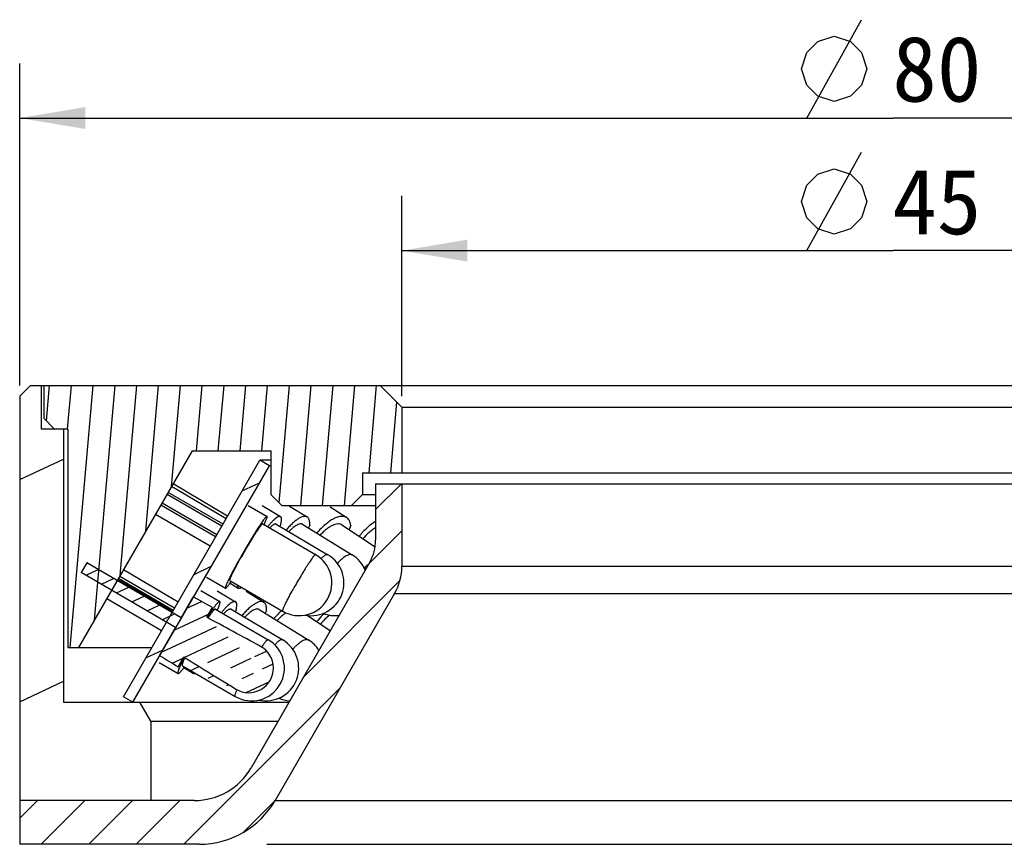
# Model space of a CAD drawing. Header units: millimetres. Extents: x 96 to 203, y 19 to 240.
# Tile 3 of 4: x 99 to 144, y 202 to 240. Entities that reach past the tile are written whole.
import ezdxf
from ezdxf.enums import TextEntityAlignment as Align

# ---------------------------------------------------------------- set-up
doc = ezdxf.new("R2010")
doc.units = ezdxf.units.MM
doc.header["$LTSCALE"] = 23.1
doc.layers.get('0').update_dxf_attribs({"linetype": 'CONTINUOUS'})
doc.layers.add('00_COMPONENTS', color=7, linetype='CONTINUOUS')
doc.layers.add('51__DRAFT_DIMS', color=7, linetype='CONTINUOUS')
doc.styles.get("Standard").update_dxf_attribs({"font": 'simfang.ttf'})
doc.dimstyles.new('DIMSTYLE_2', dxfattribs={"dimtxt": 3, "dimasz": 3, "dimexe": 2.5, "dimexo": 0.5, "dimgap": 0.75, "dimtad": 1, "dimdsep": 46, "dimtxsty": 'STANDARD', "dimblk": '_FILLED', "dimblk1": '_FILLED', "dimblk2": '_FILLED', "dimcen": 0.09, "dimclrt": 3, "dimazin": 2, "dimtp": 0.3, "dimtm": 0.3, "dimtfac": 1, "dimtofl": 0, "dimtmove": 0, "dimatfit": 3, "dimldrblk": '_FILLED', "dimfxl": 1, "dimtolj": 1, "dimarcsym": 0})

# ---------------------------------------------------------------- blocks, each defined once
blk = doc.blocks.new('_FILLED')
at = {"color": 0, "linetype": 'ByBlock'}
blk.add_solid([(0, 0), (-1, 0.167), (-1, -0.167)], dxfattribs=at)
blk = doc.blocks.new('*D2')
at = {"layer": '51__DRAFT_DIMS', "color": 4}
for p, q in [((99.026, 223.27), (99.026, 238.003)), ((179.026, 223.27), (179.026, 238.003)), ((99.026, 235.503), (139.026, 235.503)), ((179.026, 235.503), (139.026, 235.503))]:
    blk.add_line(p, q, dxfattribs=at)
at = {"layer": '51__DRAFT_DIMS', "color": 4, "xscale": 3, "yscale": 3, "zscale": 3, "rotation": 180}
blk.add_blockref('_FILLED', (99.026, 235.503), dxfattribs=at)
at = {"layer": '51__DRAFT_DIMS', "color": 4, "xscale": 3, "yscale": 3, "zscale": 3}
blk.add_blockref('_FILLED', (179.026, 235.503), dxfattribs=at)
at = {"layer": '51__DRAFT_DIMS', "color": 3}
blk.add_text('80', height=3, dxfattribs=at).set_placement((141.026, 236.253), align=Align.CENTER)
blk = doc.blocks.new('*D3')
at = {"layer": '51__DRAFT_DIMS', "color": 4}
for p, q in [((116.526, 222.77), (116.526, 231.936)), ((161.526, 222.77), (161.526, 231.936)), ((116.526, 229.436), (139.026, 229.436)), ((161.526, 229.436), (139.026, 229.436))]:
    blk.add_line(p, q, dxfattribs=at)
at = {"layer": '51__DRAFT_DIMS', "color": 4, "xscale": 3, "yscale": 3, "zscale": 3, "rotation": 180}
blk.add_blockref('_FILLED', (116.526, 229.436), dxfattribs=at)
at = {"layer": '51__DRAFT_DIMS', "color": 4, "xscale": 3, "yscale": 3, "zscale": 3}
blk.add_blockref('_FILLED', (161.526, 229.436), dxfattribs=at)
at = {"layer": '51__DRAFT_DIMS', "color": 3}
blk.add_text('45', height=3, dxfattribs=at).set_placement((141.026, 230.186), align=Align.CENTER)

msp = doc.modelspace()

# ---------------------------------------------------------------- hatches: boundary and pattern name
h = msp.add_hatch()
h.set_pattern_fill('DEFAULT__5', color=4, scale=9.211155, angle=205, style=0, pattern_type=0)
h.set_pattern_definition([(205, (0, 0), (3.8928, -8.34814), [])])
edge = h.paths.add_edge_path()
edge.add_line((177.0264, 208.77), (173.5264, 208.77))
edge.add_line((177.0264, 221.27), (177.0264, 208.77))
edge.add_line((178.0264, 221.27), (177.0264, 221.27))
edge.add_line((178.0264, 221.27), (178.0264, 223.27))
edge.add_line((178.5264, 223.27), (178.0264, 223.27))
edge.add_line((178.5264, 223.27), (179.0264, 222.77))
edge.add_line((179.0264, 222.77), (179.0264, 204.27))
edge.add_line((179.0264, 204.27), (173.0264, 204.27))
edge.add_line((173.0264, 207.904), (173.0264, 204.27))
edge.add_line((173.0264, 207.904), (173.5264, 208.77))
edge = h.paths.add_edge_path()
edge.add_line((104.5264, 208.77), (101.0264, 208.77))
edge.add_line((105.0264, 207.904), (104.5264, 208.77))
edge.add_line((105.0264, 207.904), (105.0264, 204.27))
edge.add_line((105.0264, 204.27), (99.0264, 204.27))
edge.add_line((99.0264, 222.77), (99.0264, 204.27))
edge.add_line((99.5264, 223.27), (99.0264, 222.77))
edge.add_line((100.0264, 223.27), (99.5264, 223.27))
edge.add_line((100.0264, 221.27), (100.0264, 223.27))
edge.add_line((101.0264, 221.27), (100.0264, 221.27))
edge.add_line((101.0264, 221.27), (101.0264, 208.77))
h = msp.add_hatch()
h.set_pattern_fill('A', color=4, scale=0.994515, angle=85, style=0, pattern_type=0)
h.set_pattern_definition([(85, (0, 0), (-0.9907307, 0.0866777), [])])
edge = h.paths.add_edge_path()
edge.add_line((115.5264, 223.27), (100.1264, 223.27))
edge.add_line((116.5264, 222.27), (115.5264, 223.27))
edge.add_line((116.5264, 222.27), (116.5264, 219.27))
edge.add_line((114.7264, 219.27), (116.5264, 219.27))
edge.add_line((114.7264, 219.27), (114.7264, 218.27))
edge.add_line((114.7264, 218.27), (114.2264, 217.77))
edge.add_line((111.0264, 217.77), (114.2264, 217.77))
edge.add_line((111.0264, 217.77), (110.5264, 218.27))
edge.add_line((110.5264, 220.27), (110.5264, 218.27))
edge.add_line((106.9225, 220.27), (110.5264, 220.27))
edge.add_line((106.9225, 220.27), (101.7264, 211.27))
edge.add_line((101.2264, 211.27), (101.7264, 211.27))
edge.add_line((101.2264, 221.27), (101.2264, 211.27))
edge.add_line((101.2264, 221.27), (100.6264, 221.27))
edge.add_line((100.6264, 221.27), (100.1264, 221.77))
edge.add_line((100.1264, 223.27), (100.1264, 221.77))
edge = h.paths.add_edge_path()
edge.add_line((177.9264, 223.27), (162.5264, 223.27))
edge.add_line((177.9264, 223.27), (177.9264, 221.77))
edge.add_line((177.4264, 221.27), (177.9264, 221.77))
edge.add_line((177.4264, 221.27), (176.8264, 221.27))
edge.add_line((176.8264, 211.27), (176.8264, 221.27))
edge.add_line((176.3264, 211.27), (176.8264, 211.27))
edge.add_line((171.1302, 220.27), (176.3264, 211.27))
edge.add_line((167.5264, 220.27), (171.1302, 220.27))
edge.add_line((167.5264, 220.27), (167.5264, 218.27))
edge.add_line((167.0264, 217.77), (167.5264, 218.27))
edge.add_line((163.8264, 217.77), (167.0264, 217.77))
edge.add_line((163.3264, 218.27), (163.8264, 217.77))
edge.add_line((163.3264, 219.27), (163.3264, 218.27))
edge.add_line((161.5264, 219.27), (163.3264, 219.27))
edge.add_line((161.5264, 222.27), (161.5264, 219.27))
edge.add_line((161.5264, 222.27), (162.5264, 223.27))
h = msp.add_hatch()
h.set_pattern_fill('DEFAULT__4', color=4, scale=2.530295, angle=205, style=0, pattern_type=0)
h.set_pattern_definition([(205, (0, 0), (1.06935, -2.293226), [])])
edge = h.paths.add_edge_path()
edge.add_line((174.2764, 209.02), (168.0264, 219.8453))
edge.add_line((173.8434, 208.77), (174.2764, 209.02))
edge.add_line((173.8434, 208.77), (167.5934, 219.5953))
edge.add_line((167.5934, 219.5953), (168.0264, 219.8453))
edge = h.paths.add_edge_path()
edge.add_line((103.7764, 209.02), (110.0264, 219.8453))
edge.add_line((110.4594, 219.5953), (110.0264, 219.8453))
edge.add_line((104.2094, 208.77), (110.4594, 219.5953))
edge.add_line((104.2094, 208.77), (103.7764, 209.02))
h = msp.add_hatch()
h.set_pattern_fill('DEFAULT__1', color=4, scale=1.538462, angle=45, style=0, pattern_type=0)
h.set_pattern_definition([(45, (0, 0), (-1.087857, 1.087857), [])])
edge = h.paths.add_edge_path()
edge.add_line((162.7264, 218.77), (161.5264, 218.77))
edge.add_line((162.7264, 218.77), (162.7264, 216.1819))
edge.add_arc((164.7264, 216.1819), 2, 180, 210)
edge.add_line((162.9943, 215.1819), (168.4283, 205.77))
edge.add_arc((171.0264, 207.27), 3, 210, 270)
edge.add_line((179.0264, 204.27), (171.0264, 204.27))
edge.add_line((179.0264, 204.27), (179.0264, 202.27))
edge.add_line((179.0264, 202.27), (170.7954, 202.27))
edge.add_arc((170.7954, 206.27), 4, 210, 270)
edge.add_line((161.8613, 213.7444), (167.3313, 204.27))
edge.add_arc((164.0264, 214.9944), 2.5, 180, 210)
edge.add_line((161.5264, 218.77), (161.5264, 214.9944))
edge = h.paths.add_edge_path()
edge.add_line((116.5264, 218.77), (115.3264, 218.77))
edge.add_line((116.5264, 218.77), (116.5264, 214.9944))
edge.add_arc((114.0264, 214.9944), 2.5, 330, 360)
edge.add_line((116.1914, 213.7444), (110.7214, 204.27))
edge.add_arc((107.2573, 206.27), 4, 270, 330)
edge.add_line((107.2573, 202.27), (99.0264, 202.27))
edge.add_line((99.0264, 204.27), (99.0264, 202.27))
edge.add_line((107.0264, 204.27), (99.0264, 204.27))
edge.add_arc((107.0264, 207.27), 3, 270, 330)
edge.add_line((115.0584, 215.1819), (109.6244, 205.77))
edge.add_arc((113.3264, 216.1819), 2, 330, 0)
edge.add_line((115.3264, 218.77), (115.3264, 216.1819))
h = msp.add_hatch()
h.set_pattern_fill('DEFAULT__3', color=4, scale=0.663786, angle=205, style=0, pattern_type=0)
h.set_pattern_definition([(205, (0, 0), (0.280528, -0.6015944), [])])
edge = h.paths.add_edge_path()
edge.add_arc((-219.3525, -393.9856), 689.1367, 61.445073, 61.6780553)
edge.add_arc((109.5169, 210.3341), 1.127, 338.18352, 61.44789)
edge.add_arc((109.5169, 210.3341), 1.127, 238.5242, 338.18352)
edge.add_arc((460.3189, 783.46), 673.0908, 238.2912601, 238.5297966)
edge.add_line((106.2816, 210.3911), (106.5414, 210.8408))
edge.add_line((106.2816, 210.3911), (105.4255, 210.9091))
edge.add_line((105.4255, 210.9091), (106.1658, 212.1906))
edge.add_line((106.1658, 212.1906), (101.8467, 214.7138))
edge.add_line((102.1003, 215.1529), (101.8467, 214.7138))
edge.add_line((106.4194, 212.6296), (102.1003, 215.1529))
edge.add_line((106.4194, 212.6296), (106.9749, 213.5911))
edge.add_line((106.9749, 213.5911), (107.8512, 213.1083))
edge.add_line((107.5914, 212.6585), (107.8512, 213.1083))

# ---------------------------------------------------------------- linework, layer by layer
at = {"layer": '00_COMPONENTS', "color": 7}
for p, q in [((99.5264, 223.27), (99.0264, 222.77)), ((99.5264, 223.27), (178.5264, 223.27)), ((100.0264, 221.27), (100.0264, 223.27)), ((100.1264, 223.27), (100.1264, 221.77)), ((116.5264, 222.27), (115.5264, 223.27)), ((99.0264, 222.77), (99.0264, 202.27)), ((116.5264, 222.27), (161.5264, 222.27)), ((116.5264, 222.27), (116.5264, 219.27)), ((100.6264, 221.27), (100.1264, 221.77)), ((101.2264, 221.27), (100.0264, 221.27)), ((101.0264, 221.27), (101.0264, 208.77)), ((101.2264, 221.27), (101.2264, 211.27)), ((106.9225, 220.27), (101.7264, 211.27)), ((106.9225, 220.27), (110.5264, 220.27)), ((110.5264, 220.27), (110.5264, 218.27)), ((103.7764, 209.02), (110.0264, 219.8453)), ((104.2094, 208.77), (110.4594, 219.5953)), ((110.4594, 219.5953), (110.0264, 219.8453)), ((110.5264, 219.8453), (110.0264, 219.8453)), ((110.5264, 219.5953), (110.4594, 219.5953)), ((114.7264, 219.27), (163.3264, 219.27)), ((114.7264, 219.27), (114.7264, 218.27)), ((108.5495, 217.2872), (106.0523, 218.7627)), ((115.3264, 218.77), (162.7264, 218.77)), ((115.3264, 218.77), (115.3264, 216.1819)), ((116.5264, 218.77), (116.5264, 214.9944)), ((108.2821, 216.8242), (105.7719, 218.2771)), ((108.3381, 216.9211), (105.8279, 218.374)), ((108.476, 217.16), (105.9788, 218.6355)), ((111.0264, 217.77), (110.5264, 218.27)), ((114.7264, 218.27), (114.2264, 217.77)), ((114.7264, 218.27), (115.3264, 218.27)), ((107.998, 216.332), (105.4878, 217.785)), ((108.0539, 216.4289), (105.5437, 217.8819)), ((109.4892, 217.7756), (110.353, 217.2756)), ((107.7543, 215.91), (105.2441, 217.3629)), ((110.1247, 217.767), (110.9709, 217.267)), ((111.0264, 217.77), (115.3264, 217.77)), ((111.3838, 217.7488), (112.1952, 217.2488)), ((113.2431, 217.7186), (114.0032, 217.2186)), ((110.1526, 216.9294), (112.5713, 215.5294)), ((110.7675, 216.9226), (113.1369, 215.5226)), ((111.9854, 216.9082), (114.2573, 215.5082)), ((113.7834, 216.8844), (115.3033, 215.8846)), ((110.9686, 216.8682), (110.9431, 216.8189)), ((112.3055, 216.8682), (112.2488, 216.7459)), ((114.1863, 216.8682), (114.1075, 216.6712)), ((102.1003, 215.1529), (101.8467, 214.7138)), ((102.1003, 215.1529), (102.1127, 215.1867)), ((106.4194, 212.6296), (102.1003, 215.1529)), ((115.0584, 215.1819), (109.6244, 205.77)), ((106.1658, 212.1906), (101.8467, 214.7138)), ((106.2782, 213.3533), (103.7839, 214.8337)), ((106.0302, 212.9237), (103.5187, 214.3745)), ((106.0577, 212.9714), (103.5491, 214.4271)), ((106.1155, 213.0715), (103.6069, 214.5272)), ((107.5855, 214.4868), (108.4493, 213.9868)), ((108.6497, 214.333), (111.0684, 212.933)), ((108.658, 214.2199), (109.0379, 213.9954)), ((107.3274, 213.8775), (108.1891, 213.3775)), ((108.0723, 213.868), (108.9147, 213.368)), ((109.4005, 213.8499), (110.2087, 213.3499)), ((116.1914, 213.7444), (110.7214, 204.27)), ((105.5208, 212.0415), (103.0122, 213.4972)), ((106.4194, 212.6296), (106.9749, 213.5911)), ((107.5914, 212.6585), (107.8512, 213.1083)), ((107.9884, 213.0315), (110.4011, 211.6315)), ((108.7106, 213.024), (111.0694, 211.624)), ((108.9281, 212.9637), (108.9011, 212.9109)), ((109.9983, 213.0097), (112.2612, 211.6097)), ((110.3252, 212.9637), (110.2691, 212.8422)), ((107.6081, 212.6565), (107.6048, 212.6514)), ((112.2034, 212.7412), (113.2511, 212.0515)), ((105.4255, 210.9091), (106.1658, 212.1906)), ((101.2264, 211.27), (105.0754, 211.27)), ((105.4203, 210.5907), (106.2819, 210.0907)), ((106.2816, 210.3911), (106.5414, 210.8408)), ((106.4827, 210.4367), (108.8954, 209.0367)), ((106.5465, 210.3547), (106.9753, 210.1002)), ((101.0264, 208.77), (111.3565, 208.77)), ((104.2094, 208.77), (103.7764, 209.02)), ((105.0264, 207.904), (104.5264, 208.77)), ((105.0264, 207.904), (110.8565, 207.904)), ((105.0264, 207.904), (105.0264, 204.27)), ((107.0264, 204.27), (99.0264, 204.27)), ((107.2573, 202.27), (99.0264, 202.27)), ((110.3363, 202.27), (179.0264, 202.27))]:
    msp.add_line(p, q, dxfattribs=at)
at = {"layer": '00_COMPONENTS', "color": 4}
for p, q in [((116.5264, 214.9944), (161.5264, 214.9944)), ((116.1914, 213.7444), (161.8613, 213.7444)), ((110.7214, 204.27), (167.3313, 204.27))]:
    msp.add_line(p, q, dxfattribs=at)
at = {"layer": '00_COMPONENTS', "color": 7}
for centre, radius, start, end in [((113.3264, 216.1819), 2, 330, 360), ((111.8199, 214.2312), 1.5, 239.9366, 59.9366), ((112.3739, 214.2312), 1.5, 259.38377, 59.42294), ((113.4704, 214.2312), 1.5, 23.10949, 58.35817), ((114.0264, 214.9944), 2.5, 330, 360), ((113.4704, 214.2312), 1.5, 248.55857, 276.89957), ((109.6482, 210.3341), 1.5, 239.87521, 59.87521), ((110.3039, 210.3341), 1.5, 257.40699, 59.31075), ((111.472, 210.3341), 1.5, 32.94462, 58.25639), ((109.5169, 210.3341), 1.127, 238.5242, 61.44789), ((111.472, 210.3341), 1.5, 247.09185, 267.0651), ((107.0264, 207.27), 3, 270, 330), ((107.2573, 206.27), 4, 270, 330)]:
    msp.add_arc(centre, radius, start, end, dxfattribs=at)
at = {"layer": '00_COMPONENTS', "color": 4}
msp.add_arc((117.1447, 212.9461), 3.0446, 135.80902, 140.02367, dxfattribs=at)
at = {"layer": '00_COMPONENTS', "color": 7}
for major_axis, start_param, end_param in [((56.6659, -32.7345), 2.1700262, 2.1886586), ((44.7362, -25.843), 2.2918674, 2.3665747), ((56.6659, -32.7345), -2.1886586, -2.1700262), ((44.7362, -25.843), -2.3665747, -2.2918674)]:
    msp.add_ellipse((139.0264, 193.2872), major_axis=major_axis, ratio=0.0290336, start_param=start_param, end_param=end_param, dxfattribs=at)
for points, knots in [([(110.353, 217.2756), (110.3487, 217.2781), (110.3382, 217.274), (110.3267, 217.2659), (110.3136, 217.2547), (110.2987, 217.2397), (110.2814, 217.2209), (110.2621, 217.1983), (110.2318, 217.161), (110.1892, 217.1051), (110.1329, 217.0273), (110.0696, 216.936), (109.9719, 216.7907), (109.8375, 216.5828), (109.666, 216.3074), (109.4841, 216.0061), (109.2989, 215.6904), (109.1174, 215.3726), (108.9468, 215.0648), (108.7933, 214.7789), (108.68, 214.5589), (108.6027, 214.4018), (108.5551, 214.3014), (108.5156, 214.2138), (108.4884, 214.149), (108.4711, 214.1041), (108.4611, 214.0761), (108.4534, 214.0518), (108.4479, 214.0314), (108.4447, 214.0145), (108.4434, 214.0004), (108.4451, 213.9893), (108.4493, 213.9868)], [0, 0, 0, 0, 0.0038441, 0.007182, 0.011606, 0.0171465, 0.0238087, 0.0315882, 0.0404743, 0.0614911, 0.086683, 0.1158195, 0.1486286, 0.2239916, 0.3099087, 0.4030997, 0.5, 0.5969003, 0.6900913, 0.7760083, 0.8513713, 0.8841803, 0.9133171, 0.9385087, 0.9595256, 0.9684116, 0.9761913, 0.9828533, 0.9883938, 0.992818, 0.9961558, 1, 1, 1, 1]), ([(110.1526, 216.9294), (110.151, 216.9304), (110.1474, 216.9304), (110.1429, 216.9287), (110.1365, 216.9253), (110.1273, 216.9181), (110.1147, 216.9063), (110.0999, 216.8905), (110.0828, 216.8708), (110.0636, 216.8472), (110.0335, 216.8085), (109.9912, 216.7508), (109.9354, 216.6709), (109.8728, 216.578), (109.8042, 216.4732), (109.7306, 216.3578), (109.6242, 216.1875), (109.4859, 215.9599), (109.3195, 215.6767), (109.2092, 215.4832), (109.1548, 215.386)], [0, 0, 0, 0, 0.003095, 0.0052247, 0.007866, 0.0148308, 0.0241537, 0.0358775, 0.0499957, 0.0664835, 0.0853033, 0.1297142, 0.1827133, 0.2436556, 0.3117873, 0.3862619, 0.4661507, 0.6381111, 0.8190719, 1, 1, 1, 1]), ([(110.2152, 216.8937), (110.2399, 216.9455), (110.2738, 217.0184), (110.3127, 217.1102), (110.3309, 217.1572), (110.3423, 217.1897), (110.3487, 217.21), (110.3535, 217.2277), (110.3568, 217.2425), (110.3584, 217.2549), (110.3586, 217.2657), (110.3563, 217.2737), (110.353, 217.2756)], [0, 0, 0, 0, 0.4179888, 0.586495, 0.7265779, 0.78573, 0.8375301, 0.8819424, 0.9190006, 0.9488213, 0.9716891, 1, 1, 1, 1]), ([(110.9709, 217.267), (110.9653, 217.2704), (110.9524, 217.2755), (110.9305, 217.2775), (110.9061, 217.2743), (110.8791, 217.266), (110.8495, 217.2528), (110.8038, 217.227), (110.7412, 217.1814), (110.6607, 217.111), (110.5721, 217.0225), (110.4764, 216.917), (110.4119, 216.84), (110.3785, 216.7989)], [0, 0, 0, 0, 0.0250826, 0.0522376, 0.0831057, 0.1187763, 0.1599141, 0.2069013, 0.31901, 0.4554638, 0.6154757, 0.7976153, 1, 1, 1, 1]), ([(110.7675, 216.9226), (110.7609, 216.9265), (110.7446, 216.9315), (110.7169, 216.9292), (110.6853, 216.9185), (110.6496, 216.8996), (110.6098, 216.8727), (110.566, 216.8378), (110.5186, 216.7951), (110.4865, 216.7633), (110.4698, 216.7462)], [0, 0, 0, 0, 0.0631817, 0.1367081, 0.2272594, 0.3381452, 0.4707808, 0.625524, 0.8021454, 1, 1, 1, 1]), ([(110.9686, 216.8682), (110.9761, 216.8945), (110.9893, 216.9445), (111.0045, 217.016), (111.014, 217.0795), (111.0177, 217.1346), (111.0156, 217.1811), (111.0076, 217.2191), (110.9935, 217.2486), (110.9788, 217.2624), (110.9709, 217.267)], [0, 0, 0, 0, 0.1963182, 0.3716453, 0.5253297, 0.6573311, 0.7681988, 0.8594889, 0.9345906, 1, 1, 1, 1]), ([(112.1952, 217.2488), (112.1841, 217.2557), (112.1596, 217.2671), (112.1188, 217.2762), (112.0739, 217.2775), (112.0056, 217.2685), (111.9106, 217.2358), (111.7899, 217.1699), (111.6585, 217.0764), (111.5187, 216.9568), (111.373, 216.8132), (111.2771, 216.707), (111.2285, 216.6505)], [0, 0, 0, 0, 0.0327904, 0.0670279, 0.1039636, 0.1445607, 0.2390276, 0.3533839, 0.4880257, 0.6419942, 0.813463, 1, 1, 1, 1]), ([(111.9854, 216.9082), (111.9778, 216.9129), (111.9614, 216.9209), (111.9241, 216.931), (111.8697, 216.9309), (111.7988, 216.9127), (111.7203, 216.8773), (111.6349, 216.8253), (111.5436, 216.7571), (111.4476, 216.6737), (111.3839, 216.6113), (111.3515, 216.5778)], [0, 0, 0, 0, 0.0354781, 0.072135, 0.1527852, 0.2483046, 0.3617622, 0.4942168, 0.645489, 0.8145985, 1, 1, 1, 1]), ([(112.3055, 216.8682), (112.3074, 216.8914), (112.3097, 216.9361), (112.3081, 217.0091), (112.2987, 217.083), (112.2767, 217.1542), (112.243, 217.211), (112.2118, 217.2386), (112.1952, 217.2488)], [0, 0, 0, 0, 0.1685282, 0.322892, 0.528275, 0.7050406, 0.8590415, 1, 1, 1, 1]), ([(114.0032, 217.2186), (113.9857, 217.2301), (113.9476, 217.2501), (113.8613, 217.2765), (113.7644, 217.2795), (113.6635, 217.2634), (113.5484, 217.2318), (113.3956, 217.1647), (113.2084, 217.0494), (113.015, 216.899), (112.8201, 216.7172), (112.6954, 216.5812), (112.6336, 216.509)], [0, 0, 0, 0, 0.0383158, 0.0777676, 0.1637056, 0.2118585, 0.263984, 0.3808072, 0.5145602, 0.6639725, 0.8267719, 1, 1, 1, 1]), ([(113.7834, 216.8844), (113.7705, 216.8929), (113.7427, 216.9078), (113.6801, 216.9282), (113.5894, 216.934), (113.4715, 216.9115), (113.3435, 216.8615), (113.2076, 216.785), (113.0664, 216.6836), (112.9228, 216.5595), (112.8301, 216.4661), (112.7839, 216.4162)], [0, 0, 0, 0, 0.0394496, 0.0799196, 0.1672392, 0.2676561, 0.3838455, 0.5164146, 0.6645707, 0.8265693, 1, 1, 1, 1]), ([(114.1863, 216.8682), (114.1815, 216.907), (114.1675, 216.98), (114.1294, 217.0793), (114.0754, 217.1606), (114.0283, 217.2021), (114.0032, 217.2186)], [0, 0, 0, 0, 0.2875234, 0.5449064, 0.7789061, 1, 1, 1, 1]), ([(115.3264, 217.0483), (115.2587, 217.0069), (115.1239, 216.9141), (114.8619, 216.6961), (114.6826, 216.5041), (114.5712, 216.3663)], [0, 0, 0, 0, 0.2329425, 0.4795228, 1, 1, 1, 1]), ([(115.3264, 216.7596), (115.2748, 216.7289), (115.1719, 216.6599), (114.9711, 216.4973), (114.8329, 216.354), (114.7465, 216.2509)], [0, 0, 0, 0, 0.2326465, 0.4789443, 1, 1, 1, 1]), ([(108.6497, 214.333), (108.647, 214.3346), (108.6452, 214.3412), (108.6455, 214.3499), (108.6469, 214.36), (108.6496, 214.3721), (108.6554, 214.3929), (108.6724, 214.4421), (108.7088, 214.5287), (108.7675, 214.6548), (108.844, 214.8086), (108.9359, 214.9857), (109.0409, 215.181), (109.1157, 215.3162), (109.1548, 215.386)], [0, 0, 0, 0, 0.0080174, 0.014545, 0.0230724, 0.0336786, 0.0463954, 0.078169, 0.1665318, 0.2861071, 0.4336646, 0.6051199, 0.7956738, 1, 1, 1, 1]), ([(108.4493, 213.9868), (108.4527, 213.9849), (108.4608, 213.9869), (108.47, 213.9925), (108.4799, 214), (108.4912, 214.0103), (108.5041, 214.0232), (108.5185, 214.0389), (108.5411, 214.065), (108.5728, 214.1043), (108.633, 214.1837), (108.6794, 214.2495), (108.7119, 214.2966)], [0, 0, 0, 0, 0.0283107, 0.0511771, 0.081, 0.118062, 0.1624748, 0.2142732, 0.2734282, 0.4135269, 0.5820563, 1, 1, 1, 1]), ([(108.9922, 214.1342), (108.9918, 214.1176), (108.9925, 214.0873), (109.0001, 214.0466), (109.0144, 214.015), (109.0297, 214.0003), (109.0379, 213.9954)], [0, 0, 0, 0, 0.3269757, 0.5944344, 0.8122619, 1, 1, 1, 1]), ([(109.0379, 213.9954), (109.0462, 213.9905), (109.0668, 213.9842), (109.1019, 213.9871), (109.1418, 214.0006), (109.1691, 214.015), (109.1836, 214.0236)], [0, 0, 0, 0, 0.1869228, 0.4044018, 0.6721601, 1, 1, 1, 1]), ([(108.1891, 213.3775), (108.1816, 213.3819), (108.1673, 213.3772), (108.1537, 213.3695), (108.1395, 213.3598), (108.1198, 213.3434), (108.0938, 213.3183), (108.0642, 213.2868), (108.0312, 213.249), (107.9801, 213.1868), (107.9091, 213.0943), (107.7777, 212.9123), (107.6775, 212.7629), (107.6081, 212.6565)], [0, 0, 0, 0, 0.0279404, 0.0388141, 0.0514846, 0.0824111, 0.1209219, 0.167024, 0.2206175, 0.2815398, 0.4244855, 0.5937254, 1, 1, 1, 1]), ([(108.0759, 212.9812), (108.0882, 213.0092), (108.1109, 213.0621), (108.1411, 213.1371), (108.1653, 213.2025), (108.1831, 213.258), (108.1934, 213.298), (108.1981, 213.3247), (108.1997, 213.3406), (108.1997, 213.3539), (108.1982, 213.3645), (108.1949, 213.3726), (108.1911, 213.3763), (108.1891, 213.3775)], [0, 0, 0, 0, 0.2176504, 0.4100462, 0.5758883, 0.7143262, 0.8248291, 0.8695846, 0.9074441, 0.9386408, 0.9636424, 0.98343, 1, 1, 1, 1]), ([(108.9147, 213.368), (108.9083, 213.3718), (108.8938, 213.3777), (108.8693, 213.3805), (108.842, 213.3776), (108.8119, 213.3692), (108.779, 213.3554), (108.7286, 213.3283), (108.6596, 213.28), (108.5714, 213.2049), (108.4748, 213.1103), (108.3711, 212.9976), (108.3013, 212.9151), (108.2654, 212.8712)], [0, 0, 0, 0, 0.0261895, 0.0543494, 0.0860669, 0.1224213, 0.1640871, 0.2114552, 0.3239099, 0.4601549, 0.6193477, 0.7999651, 1, 1, 1, 1]), ([(108.9281, 212.9637), (108.935, 212.9901), (108.947, 213.0403), (108.9603, 213.1122), (108.9668, 213.1673), (108.9687, 213.2073), (108.9686, 213.2416), (108.9654, 213.2793), (108.9553, 213.3182), (108.9391, 213.3486), (108.9232, 213.363), (108.9147, 213.368)], [0, 0, 0, 0, 0.1926146, 0.3650861, 0.5168659, 0.5850183, 0.6480711, 0.7593002, 0.852294, 0.9304835, 1, 1, 1, 1]), ([(110.2087, 213.3499), (110.197, 213.3571), (110.1714, 213.3692), (110.1287, 213.3789), (110.0817, 213.3805), (110.0103, 213.3715), (109.911, 213.3378), (109.7851, 213.2696), (109.6484, 213.1727), (109.5034, 213.0488), (109.3526, 212.9001), (109.2536, 212.7901), (109.2036, 212.7316)], [0, 0, 0, 0, 0.0331163, 0.0676658, 0.1048897, 0.1457446, 0.2406222, 0.355227, 0.4899084, 0.6436405, 0.8145131, 1, 1, 1, 1]), ([(110.3252, 212.9637), (110.3285, 213.0087), (110.3299, 213.0915), (110.3146, 213.1899), (110.2907, 213.2544), (110.2687, 213.2937), (110.2416, 213.3261), (110.22, 213.3429), (110.2087, 213.3499)], [0, 0, 0, 0, 0.3203261, 0.5866085, 0.7018427, 0.8072937, 0.9055631, 1, 1, 1, 1]), ([(107.9883, 213.0315), (107.9862, 213.0327), (107.9804, 213.0338), (107.9708, 213.031), (107.9594, 213.0248), (107.946, 213.015), (107.9305, 213.0016), (107.913, 212.9846), (107.8936, 212.9641), (107.8635, 212.9301), (107.8217, 212.8789), (107.767, 212.8073), (107.7062, 212.7235), (107.6643, 212.6632), (107.6424, 212.6312)], [0, 0, 0, 0, 0.0135634, 0.0312216, 0.0550131, 0.085726, 0.1236755, 0.1689548, 0.221547, 0.2813871, 0.422264, 0.590242, 0.7835288, 1, 1, 1, 1]), ([(108.7106, 213.024), (108.7028, 213.0287), (108.6834, 213.0346), (108.6506, 213.0319), (108.6132, 213.0193), (108.571, 212.997), (108.524, 212.9652), (108.4726, 212.9239), (108.4171, 212.8736), (108.3797, 212.8362), (108.3603, 212.8161)], [0, 0, 0, 0, 0.0636537, 0.1376525, 0.2286509, 0.3399103, 0.4727336, 0.6273662, 0.8033924, 1, 1, 1, 1]), ([(109.9983, 213.0097), (109.9902, 213.0147), (109.9728, 213.0232), (109.9332, 213.034), (109.8754, 213.0338), (109.8001, 213.0143), (109.7168, 212.9766), (109.6264, 212.9211), (109.53, 212.8485), (109.4288, 212.7598), (109.362, 212.6934), (109.3279, 212.6579)], [0, 0, 0, 0, 0.0355567, 0.0722991, 0.1531553, 0.2489254, 0.3626343, 0.4952632, 0.6465304, 0.8153344, 1, 1, 1, 1]), ([(111.019, 212.9617), (110.9573, 212.907), (110.8351, 212.7894), (110.7214, 212.6636), (110.6651, 212.5973)], [0, 0, 0, 0, 0.4867395, 1, 1, 1, 1]), ([(111.2149, 212.8594), (111.145, 212.8117), (111.005, 212.7001), (110.8785, 212.5738), (110.8151, 212.5046)], [0, 0, 0, 0, 0.4742822, 1, 1, 1, 1]), ([(112.961, 212.8213), (112.9318, 212.7939), (112.8146, 212.68), (112.7059, 212.5575), (112.6287, 212.4613)], [0, 0, 0, 0, 0.2453589, 1, 1, 1, 1]), ([(113.2229, 212.7527), (113.147, 212.6956), (112.9988, 212.5678), (112.8661, 212.4241), (112.8021, 212.3471)], [0, 0, 0, 0, 0.4869487, 1, 1, 1, 1]), ([(106.5577, 210.8305), (106.5321, 210.7791), (106.4841, 210.6812), (106.419, 210.5416), (106.3649, 210.4184), (106.328, 210.3266), (106.3049, 210.2625), (106.2917, 210.2221), (106.2818, 210.1869), (106.275, 210.1571), (106.2715, 210.1326), (106.2711, 210.1155), (106.2729, 210.1047), (106.2754, 210.0971), (106.279, 210.0924), (106.2819, 210.0907)], [0, 0, 0, 0, 0.2151157, 0.4082398, 0.5768008, 0.718609, 0.7789233, 0.8319503, 0.8775705, 0.9157296, 0.9464839, 0.9700715, 0.979393, 0.9872785, 1, 1, 1, 1]), ([(106.4827, 210.4367), (106.4809, 210.4377), (106.4777, 210.4412), (106.4751, 210.4486), (106.4741, 210.4583), (106.4746, 210.4706), (106.4767, 210.4854), (106.4818, 210.5104), (106.4924, 210.5477), (106.5103, 210.5995), (106.5341, 210.6607), (106.5635, 210.7306), (106.5855, 210.7799), (106.5974, 210.8059)], [0, 0, 0, 0, 0.0154156, 0.0343429, 0.0588129, 0.0897417, 0.1275438, 0.1724113, 0.2834775, 0.4227542, 0.589426, 0.7823339, 1, 1, 1, 1]), ([(106.2819, 210.0907), (106.284, 210.0896), (106.2891, 210.0882), (106.2978, 210.0894), (106.3078, 210.0932), (106.3192, 210.0998), (106.3323, 210.1091), (106.3532, 210.1265), (106.3828, 210.1553), (106.4221, 210.1984), (106.467, 210.2518), (106.5171, 210.3153), (106.5518, 210.3613), (106.57, 210.3859)], [0, 0, 0, 0, 0.0165666, 0.0363528, 0.0613494, 0.092547, 0.1304109, 0.1751654, 0.2856691, 0.4241233, 0.5899867, 0.7823308, 1, 1, 1, 1]), ([(106.928, 210.1778), (106.9299, 210.169), (106.9345, 210.1524), (106.9449, 210.1303), (106.9583, 210.1125), (106.9694, 210.1037), (106.9753, 210.1002)], [0, 0, 0, 0, 0.291533, 0.5493191, 0.7816186, 1, 1, 1, 1]), ([(106.9753, 210.1002), (106.9812, 210.0967), (106.9946, 210.0911), (107.017, 210.0879), (107.042, 210.0897), (107.0591, 210.0938), (107.068, 210.0965)], [0, 0, 0, 0, 0.2175378, 0.4494185, 0.7074291, 1, 1, 1, 1])]:
    msp.add_open_spline(points, degree=3, knots=knots, dxfattribs=at)
at = {"layer": '00_COMPONENTS', "color": 4}
for points, knots in [([(112.5713, 215.5294), (112.5696, 215.5304), (112.5661, 215.5304), (112.5616, 215.5287), (112.5552, 215.5253), (112.5459, 215.5181), (112.5334, 215.5063), (112.5185, 215.4905), (112.5015, 215.4708), (112.4823, 215.4472), (112.4522, 215.4085), (112.4099, 215.3508), (112.3541, 215.2709), (112.2915, 215.178), (112.2229, 215.0732), (112.1492, 214.9578), (112.0428, 214.7875), (111.9046, 214.5599), (111.7381, 214.2767), (111.6279, 214.0832), (111.5735, 213.986)], [0, 0, 0, 0, 0.003095, 0.0052247, 0.007866, 0.0148308, 0.0241537, 0.0358775, 0.0499957, 0.0664835, 0.0853033, 0.1297142, 0.1827133, 0.2436556, 0.3117873, 0.3862619, 0.4661507, 0.6381111, 0.8190719, 1, 1, 1, 1]), ([(113.1369, 215.5226), (113.1302, 215.5266), (113.1135, 215.5316), (113.0852, 215.529), (113.0528, 215.5177), (113.0162, 215.4979), (112.9753, 215.4698), (112.9304, 215.4335), (112.8817, 215.3891), (112.8487, 215.3561), (112.8316, 215.3384)], [0, 0, 0, 0, 0.0624824, 0.1355241, 0.2258576, 0.3367622, 0.4695985, 0.6246767, 0.801708, 1, 1, 1, 1]), ([(114.2573, 215.5082), (114.2493, 215.5132), (114.2318, 215.5216), (114.1919, 215.5317), (114.1333, 215.53), (114.057, 215.5078), (113.9724, 215.4666), (113.8804, 215.4069), (113.7821, 215.3295), (113.679, 215.2355), (113.6109, 215.1654), (113.5762, 215.128)], [0, 0, 0, 0, 0.0344235, 0.0701231, 0.1494012, 0.2444235, 0.3581519, 0.4914169, 0.6437634, 0.8139102, 1, 1, 1, 1]), ([(111.0684, 212.933), (111.0657, 212.9346), (111.0639, 212.9412), (111.0642, 212.9499), (111.0656, 212.96), (111.0683, 212.9721), (111.0741, 212.9929), (111.0911, 213.0421), (111.1275, 213.1287), (111.1862, 213.2548), (111.2626, 213.4086), (111.3546, 213.5857), (111.4596, 213.781), (111.5344, 213.9162), (111.5735, 213.986)], [0, 0, 0, 0, 0.0080174, 0.014545, 0.0230724, 0.0336786, 0.0463954, 0.078169, 0.1665318, 0.2861071, 0.4336646, 0.60512, 0.7956738, 1, 1, 1, 1]), ([(110.4011, 211.6315), (110.3992, 211.6326), (110.394, 211.6337), (110.3855, 211.6317), (110.3754, 211.6268), (110.3637, 211.6189), (110.3503, 211.6079), (110.3352, 211.594), (110.3184, 211.577), (110.2924, 211.5488), (110.2563, 211.5062), (110.2092, 211.4463), (110.1566, 211.3757), (110.1203, 211.3249), (110.1012, 211.2978)], [0, 0, 0, 0, 0.0144974, 0.032775, 0.0568752, 0.0876557, 0.1254854, 0.1705123, 0.222754, 0.282174, 0.4221875, 0.5895044, 0.7826902, 1, 1, 1, 1]), ([(111.0694, 211.624), (111.0614, 211.6288), (111.0412, 211.6349), (111.007, 211.6314), (110.968, 211.6176), (110.9239, 211.5934), (110.8748, 211.5591), (110.821, 211.5149), (110.763, 211.4611), (110.7238, 211.4211), (110.7035, 211.3997)], [0, 0, 0, 0, 0.062452, 0.1356304, 0.2262795, 0.3376016, 0.4707965, 0.6260105, 0.8027202, 1, 1, 1, 1]), ([(112.2612, 211.6097), (112.2526, 211.6151), (112.2338, 211.6241), (112.1909, 211.6348), (112.1277, 211.6326), (112.0456, 211.608), (111.9547, 211.5629), (111.856, 211.4976), (111.7509, 211.4133), (111.6411, 211.3112), (111.5687, 211.2352), (111.532, 211.1947)], [0, 0, 0, 0, 0.0343273, 0.0699578, 0.1492429, 0.2444876, 0.3585741, 0.4921966, 0.644727, 0.814686, 1, 1, 1, 1]), ([(108.8954, 209.0367), (108.8938, 209.0376), (108.8909, 209.0405), (108.8883, 209.0468), (108.887, 209.055), (108.887, 209.0652), (108.8882, 209.0775), (108.8917, 209.0981), (108.8995, 209.1289), (108.9132, 209.1717), (108.9316, 209.2222), (108.9548, 209.28), (108.9722, 209.3208), (108.9817, 209.3424)], [0, 0, 0, 0, 0.0167394, 0.0366577, 0.0617466, 0.0929905, 0.1308653, 0.1756109, 0.2860444, 0.4243807, 0.590119, 0.7823631, 1, 1, 1, 1])]:
    msp.add_open_spline(points, degree=3, knots=knots, dxfattribs=at)
at = {"layer": '51__DRAFT_DIMS', "color": 3}
for p, q in [((135.0732, 235.5032), (137.5733, 240.0032)), ((135.0732, 229.4365), (137.5733, 233.9365))]:
    msp.add_line(p, q, dxfattribs=at)
for points in [[(134.8232, 237.7532), (135.0732, 238.5032), (135.5733, 239.0032), (136.3232, 239.2532), (137.0732, 239.0032), (137.5733, 238.5032), (137.8233, 237.7532), (137.5733, 237.0032), (137.0732, 236.5032), (136.3232, 236.2532), (135.5733, 236.5032), (135.0732, 237.0032), (134.8232, 237.7532)], [(134.8232, 231.6865), (135.0732, 232.4365), (135.5733, 232.9365), (136.3232, 233.1865), (137.0732, 232.9365), (137.5733, 232.4365), (137.8233, 231.6865), (137.5733, 230.9365), (137.0732, 230.4365), (136.3232, 230.1865), (135.5733, 230.4365), (135.0732, 230.9365), (134.8232, 231.6865)]]:
    msp.add_lwpolyline(points, dxfattribs=at)

# ---------------------------------------------------------------- dimensions: what is measured, and where the dimension line sits
at = {"layer": '51__DRAFT_DIMS', "color": 4}
for base, p1, p2, picture, middle in [((179.0264, 235.5032), (99.0264, 222.77), (179.0264, 222.77), '*D2', (141.0264, 235.5032)), ((161.5264, 229.4365), (116.5264, 222.27), (161.5264, 222.27), '*D3', (141.0264, 229.4365))]:
    dim = msp.add_linear_dim(base=base, p1=p1, p2=p2, text='%%c<>', dimstyle='DIMSTYLE_2', dxfattribs=at)
    dim.commit()
    dim.dimension.update_dxf_attribs({"geometry": picture, "text_midpoint": middle, "dimtype": 160})

doc.saveas('drawing.dxf')
